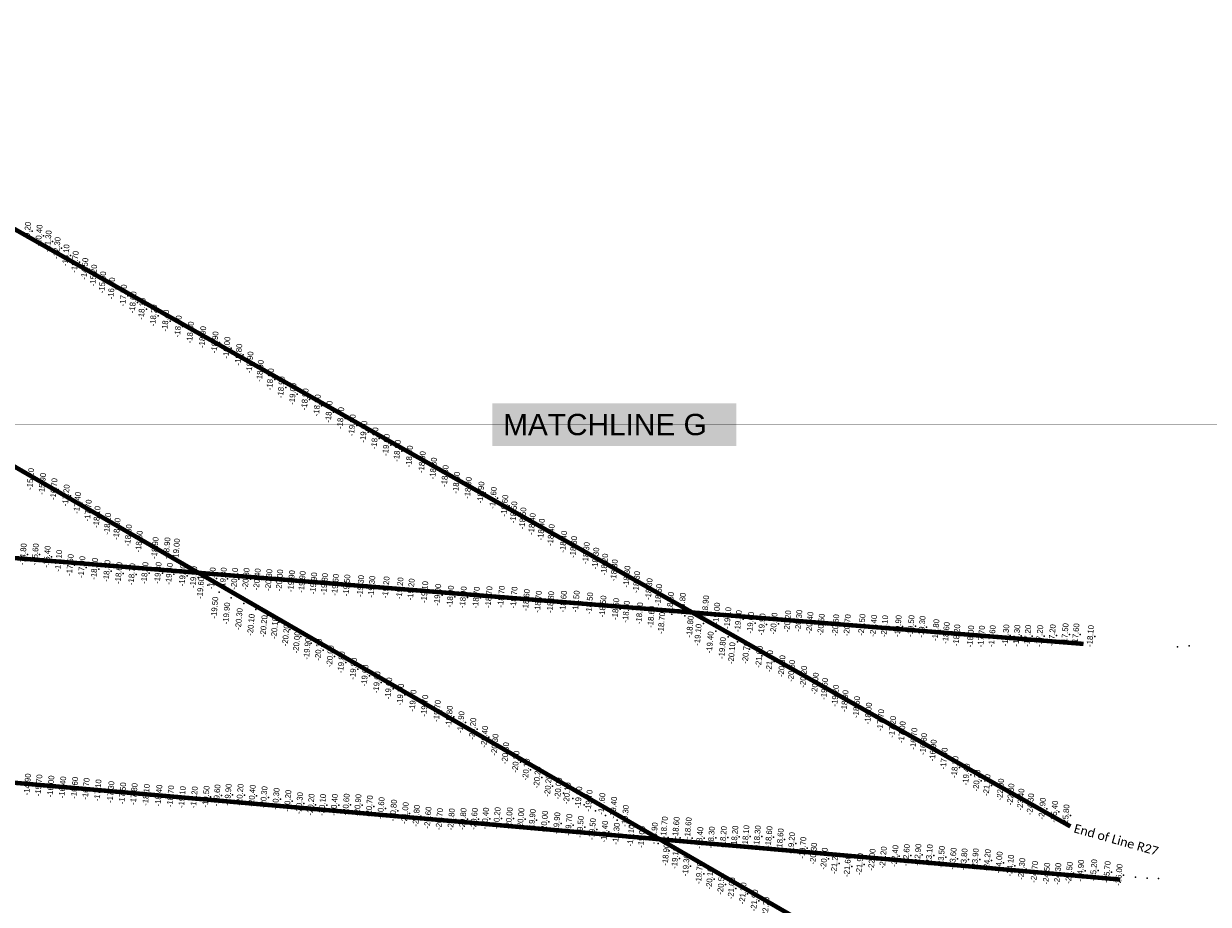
# Model space of a CAD drawing. Header units: feet. Extents: x 850675 to 1077306, y 463961 to 606658.
# Tile 60 of 77: x 945258 to 947924, y 568260 to 570240. Entities that reach past the tile are written whole.
import ezdxf
from ezdxf.enums import TextEntityAlignment as Align

# ---------------------------------------------------------------- set-up
doc = ezdxf.new("R2010")
doc.units = ezdxf.units.FT
doc.header["$MEASUREMENT"] = 0
doc.header["$XCLIPFRAME"] = 0
doc.header["$PDSIZE"] = 100
doc.linetypes.add('DASHED', pattern=[0.75, 0.5, -0.25])
for name, color, linetype in [('ELEV8', 7, 'Continuous'), ('MATCHLINE', 7, 'DASHED'), ('Plan', 150, 'Continuous'), ('POINTS8', 7, 'Continuous'), ('Text', 255, 'Continuous')]:
    doc.layers.add(name, color=color, linetype=linetype)
doc.layers.add('MrSID', color=251, linetype='Continuous', transparency=0.2)
doc.styles.add('Legend', font='calibri.ttf')
doc.styles.add('MM-STANDARD', font='txt', dxfattribs={"height": 1})
doc.styles.get("Standard").update_dxf_attribs({"font": 'simplex.shx'})
picture_1 = doc.add_image_def('image8.sid', size_in_pixel=(6313, 6971))
picture_2 = doc.add_image_def('image11.jpg', size_in_pixel=(1570, 944))

msp = doc.modelspace()

# ---------------------------------------------------------------- linework, layer by layer
at = {"layer": 'MATCHLINE', "color": 1, "const_width": 1, "flags": 128}
msp.add_lwpolyline([(963828.314, 569339.2561), (899094.3378, 569339.2561)], dxfattribs=at)
at = {"layer": 'Plan', "const_width": 10}
for points in [[(944645.04, 570113.46), (947613.59, 568435.17)], [(944617.69, 569602.19), (947562.18, 567902.19)], [(944590.33, 569090.69), (947643.1056, 568845.6176)], [(944652.61, 568584.5), (947725.3645, 568315.6682)]]:
    msp.add_lwpolyline(points, dxfattribs=at)
at = {"layer": 'POINTS8', "color": 250, "linetype": 'Continuous', "lineweight": 0, "transparency": 33554687}
for p in [(945276.69, 569774.13, -9.2), (945302.36, 569763.25, -10.4), (945322.74, 569750.5, -11.3), (945342.96, 569735.32, -12.3), (945363.07, 569719.06, -13.1), (945383.61, 569704.02, -13.7), (945405.32, 569688.38, -14.5), (945425.26, 569673.45, -15.2), (945445.44, 569658.03, -15.9), (945465.8, 569644.34, -16.6), (945492.51, 569628.52, -17.5), (945513.86, 569613.08, -18), (945534.18, 569598.38, -18.1), (945560.27, 569583.56, -18.2), (945587.32, 569571.78, -18.4), (945615.64, 569559.13, -18.5), (945642.96, 569545.33, -18.8), (945670.68, 569534.88, -18.9), (945698.36, 569523.12, -18.9), (945725.1, 569511.01, -19), (945751.75, 569495.4, -18.8), (945777.03, 569478.01, -18.9), (945800.13, 569458.9, -18.9), (945823.15, 569440.06, -18.8), (945847.72, 569422.14, -18.9), (945873.61, 569407.13, -19), (945901.07, 569395, -18.9), (945928.46, 569381.4, -18.8), (945955.09, 569366.9, -18.9), (945981.33, 569352.71, -18.9), (946007.33, 569336.75, -19), (946033.25, 569322.09, -19), (946058.17, 569307.42, -18.9), (946084, 569292.34, -19), (946108.82, 569279.03, -18.9), (946136.07, 569266.45, -18.9), (946164.58, 569253.71, -18.9), (946189.98, 569239.36, -18.8), (946216.17, 569222.52, -18.8), (945283.33, 569215.73, -15.2), (945310.13, 569204.83, -15.9), (946241.81, 569207.34, -18.8), (946268.12, 569195.72, -18.9), (945335.8, 569193.07, -16.7), (945363.35, 569178.93, -17.2), (946296.79, 569185.47, -18.9), (946324.61, 569173.38, -18.6), (945388.73, 569161.98, -17.4), (945412.97, 569144.88, -17.7), (946350.45, 569155.88, -18.6), (945432.81, 569130.4, -18.1), (945456.7, 569115.02, -18.2), (946370.81, 569140.95, -18.5), (946391.18, 569127.3, -18.5), (946412.05, 569114.49, -18.4), (945477.88, 569103.47, -18.6), (945503.46, 569089.19, -18.6), (946432.89, 569102.11, -18.4), (946454.8, 569089.65, -18.4), (945530.67, 569076.93, -18.8), (945557.97, 569064.49, -18.9), (946482.78, 569074.62, -18.4), (946505.44, 569062.81, -18.3), (945266.67, 569046.64, -14.8), (945293.89, 569046.4, -15.6), (945320.52, 569041.18, -16.4), (945582.81, 569048.79, -18.9), (946533.74, 569049.3, -18.3), (946555.17, 569036.96, -18.3), (945346.46, 569031.82, -17.1), (945372.42, 569022.37, -17.5), (945398.76, 569017.74, -17.9), (945427.19, 569013.77, -18.2), (945455.17, 569009.09, -18.3), (945607.1, 569029.22, -19), (946575.23, 569023.46, -18.2), (946596.89, 569010.54, -18.3), (945482.06, 569004.29, -18.6), (945511.32, 569001.73, -18.7), (945540.48, 569004.45, -18.8), (945570.23, 569004.56, -19.3), (945595.61, 569002.61, -19.4), (945625.8, 568998.91, -19.2), (945650.42, 568995.22, -19.4), (945692.02, 568992.53, -19.7), (945716.87, 568992.25, -19.8), (945742.51, 568991.45, -20.1), (945768.23, 568991.12, -20.3), (945793.27, 568990.13, -20.4), (945819.48, 568988.65, -20.3), (945843.89, 568987.84, -20), (945870.42, 568985.96, -19.9), (945894.47, 568984.39, -19.9), (945920.4, 568981.19, -19.9), (946625.27, 568996.25, -18.3), (946647.19, 568984.02, -18.3), (945672.65, 568977.65, -19.6), (945698.26, 568961.95, -19.5), (945944.8, 568979.61, -19.8), (945969.3, 568977.75, -19.6), (945994.98, 568976.59, -19.5), (946026.16, 568975.03, -19.3), (946051.15, 568973.67, -19.3), (946083.32, 568972.3, -19.2), (946114.64, 568970.11, -19.2), (946139.76, 568967.44, -19.2), (946170.37, 568961.51, -19.1), (946199.49, 568955.36, -19), (946675.21, 568968.19, -18.3), (946696.79, 568954.96, -18.5), (945725.01, 568949.05, -19.9), (945753.11, 568936.38, -20.3), (946228.19, 568951.55, -18.9), (946256.87, 568949.8, -18.9), (946286.35, 568949.05, -18.7), (946314.74, 568950.18, -18.7), (946342.8, 568951.24, -18.7), (946371.32, 568949.17, -18.7), (946398.99, 568943.64, -18.6), (946425.76, 568939.92, -18.7), (946453.8, 568939.01, -18.8), (946482.45, 568940.13, -18.6), (946511.12, 568940.34, -18.5), (946541.43, 568936.43, -18.5), (946571.32, 568929.15, -18.5), (946723.23, 568937.12, -18.5), (945780.14, 568923.28, -20.1), (945806.54, 568909.15, -20.2), (946600.23, 568923.4, -18.5), (946628.82, 568923.09, -18.5), (946656.6, 568924.16, -18.5), (946686.42, 568920.19, -18.6), (946716.22, 568912.47, -18.7), (946745.97, 568908.85, -18.8), (946770.26, 568909.55, -18.8), (946802.67, 568912.06, -18.9), (946828.89, 568911.51, -19), (946853.39, 568908.25, -19.1), (946877.12, 568901.49, -19.3), (945831.98, 568894.3, -20.1), (945857.12, 568877.82, -20.2), (946788.14, 568891.32, -19.1), (946903.82, 568892.54, -19.6), (946929.4, 568888.95, -19.9), (946956.33, 568890.69, -20.1), (946987.16, 568895.79, -20.2), (947012.11, 568896.96, -20.3), (947037.04, 568892.59, -20.4), (947062.58, 568888.46, -20.5), (947095.24, 568886.99, -20.6), (947121.34, 568887, -20.7), (947154.26, 568887.87, -20.5), (947180.41, 568885.71, -20.4), (947205.3, 568884.86, -20.1), (947235.67, 568885.12, -19.9), (947264.7, 568885.18, -19.5), (947289.5, 568883.48, -19.3), (947320.61, 568876.03, -18.8), (945881.48, 568861.96, -20), (946815.27, 568874.27, -19.4), (946843.06, 568861.58, -19.8), (946864.21, 568850.19, -20.1), (947343.94, 568869.72, -18.6), (947367.69, 568864.38, -18.2), (947398.87, 568861.95, -18), (947423.22, 568861.59, -17.7), (947447.38, 568862.46, -17.6), (947478.07, 568864.16, -17.3), (947502.83, 568863.48, -17.3), (947527.23, 568863.05, -17.2), (947554.35, 568862.72, -17.2), (947582.56, 568864.5, -17.2), (947611.4, 568867, -17.5), (947635.75, 568866.66, -17.6), (947668.5, 568862.56, -18.1), (945905.19, 568847.6, -19.9), (945931.73, 568831.73, -20.1), (946891.53, 568833.85, -20.7), (947854.87, 568838.99, -22.3), (947880.85, 568841.57, -22.8), (945957.74, 568817.26, -20), (945982.84, 568803.64, -19.8), (946918.84, 568818.63, -21), (946946.58, 568806.12, -21), (946974.19, 568794.91, -20.8), (946010.12, 568789.07, -19.8), (946035.86, 568773.65, -19.6), (946995.93, 568784.2, -20.6), (947022.99, 568771.05, -20.2), (946062.69, 568758.66, -19.6), (946089.24, 568744.74, -19.6), (947049.2, 568755.8, -20), (947070.01, 568743.65, -19.6), (946115.94, 568731.02, -19.5), (946143.95, 568717.3, -19.7), (947094.65, 568728.51, -19.2), (947116, 568716.54, -18.9), (946170.34, 568705.88, -19.7), (946198.4, 568694.14, -19.7), (947142.25, 568702.83, -18.5), (947168.9, 568688.37, -18), (946225.73, 568681.41, -19.8), (946251.88, 568668.97, -19.9), (947196.33, 568673.51, -17.7), (946278.45, 568654.1, -20.2), (946305.12, 568636.15, -20.4), (947223.23, 568658.33, -17.2), (947244.67, 568646.37, -17), (946328.4, 568618.15, -20.3), (947271.05, 568631.61, -16.7), (947292.96, 568619.78, -16.8), (946352.14, 568599.16, -20.3), (947314.47, 568605.2, -16.9), (947339.17, 568587, -17.4), (946375.66, 568579.77, -20.2), (946398.77, 568562.45, -20.1), (947363.69, 568568.02, -18.3), (945276.43, 568528.83, -14.9), (946423.66, 568544.94, -20.2), (947389.25, 568551.21, -19.4), (947412.81, 568537.59, -20.2), (945301.99, 568526.81, -15.7), (945328.97, 568524.29, -16), (945355.61, 568522.27, -16.4), (945382.53, 568521.17, -16.6), (945408.27, 568519.06, -16.7), (945434.95, 568515.75, -17.1), (945463.98, 568511.81, -17.3), (945490.56, 568508.91, -17.5), (945516.27, 568507.41, -17.8), (945543.7, 568505.34, -18.1), (945571.9, 568503.77, -18.4), (945598.56, 568502.33, -18.7), (945678.28, 568501.47, -19.5), (945702.86, 568504.37, -19.6), (945727.91, 568505.9, -19.9), (945754.79, 568505.79, -20.2), (945782.04, 568503.58, -20.4), (946448.14, 568525.96, -20.2), (946472.52, 568510.19, -20), (947435.67, 568527.28, -21.2), (947466.21, 568517.45, -22), (947489.33, 568506.4, -22.8), (945624.64, 568500.39, -19.1), (945651.63, 568500.04, -19.2), (945808.67, 568500.32, -20.3), (945835.78, 568496.58, -20.3), (945862.24, 568491.97, -20.2), (945888.63, 568486.87, -20.3), (945914.5, 568483.5, -20.2), (945940.3, 568482.94, -20.1), (945967.04, 568482.98, -20.4), (945993.47, 568483.72, -20.6), (946019.93, 568482.59, -20.9), (946045.91, 568479.9, -20.7), (946072.14, 568475.75, -20.6), (946494.07, 568497.68, -20.1), (946519.21, 568483.8, -19.9), (947511.92, 568494.96, -23.4), (947533.62, 568484.34, -24.3), (946100.03, 568470.35, -20.8), (946126.27, 568464.57, -21), (946151.69, 568458.46, -20.8), (946177.76, 568454.11, -20.6), (946203.66, 568451.08, -20.7), (946230.23, 568450.54, -20.8), (946256.57, 568451.25, -20.8), (946281.83, 568451.53, -20.6), (946306.97, 568452.21, -20.4), (946333.24, 568453.26, -20.2), (946360.57, 568452.92, -20), (946386.76, 568451.48, -20), (946412.34, 568448.96, -19.9), (946545.05, 568470.31, -19.7), (946567.52, 568459.79, -19.6), (946593.5, 568449.47, -19.4), (947560.36, 568474.53, -24.9), (947587.54, 568467.76, -25.4), (947613.4, 568459.39, -25.8), (946440.07, 568445.35, -20), (946467.64, 568441.73, -19.9), (946494.67, 568438.13, -19.7), (946520.62, 568433.43, -19.5), (946547.76, 568428.39, -19.5), (946575.03, 568422.84, -19.4), (946621.04, 568436.66, -19.3), (946601.56, 568418.08, -19.3), (946634.49, 568413.81, -19.1), (946660.59, 568412.01, -19), (946686.12, 568397.04, -18.9), (946708.55, 568410.46, -18.7), (946735.14, 568409.71, -18.6), (946762.32, 568408.66, -18.6), (946789.38, 568408.74, -18.4), (946815.44, 568409.68, -18.3), (946842.32, 568410.48, -18.2), (946868.11, 568411.68, -18.2), (946893.1, 568412.73, -18.1), (946918.95, 568412.19, -18.3), (946945.05, 568410.7, -18.6), (946970.46, 568405.55, -18.6), (946995.83, 568396.93, -19.2), (946710.26, 568380.2, -18.9), (947021.16, 568386.39, -19.7), (947045.47, 568373.32, -20.3), (947228.52, 568367.98, -22.4), (947254.28, 568370.11, -22.6), (947280.07, 568370.9, -22.9), (947305.89, 568369.74, -23.1), (946734.19, 568362.69, -19.1), (946758.71, 568346.04, -19.3), (947069.37, 568362.04, -20.9), (947092.96, 568352.02, -21.2), (947121.83, 568345.34, -21.6), (947149.37, 568349.72, -21.9), (947177.02, 568359.74, -22), (947202.2, 568364.76, -22.2), (947333.07, 568366.15, -23.5), (947359.4, 568362.04, -23.6), (947384.09, 568360.57, -23.8), (947409.38, 568360.71, -23.9), (947436.31, 568358.78, -24.2), (947462.99, 568353.44, -24), (947488.51, 568346.47, -24.1), (946788.32, 568328.48, -19.7), (946812.07, 568316.2, -20.1), (947513.89, 568338.88, -24.3), (947542.63, 568332.27, -24.7), (947570.07, 568328.37, -24.5), (947594.91, 568327.74, -24.3), (947620.77, 568330.22, -24.5), (947646.5, 568335.01, -24.9), (947675.88, 568336.01, -25.2), (947706.05, 568332.06, -25.7), (947732.88, 568325.38, -26), (947759.69, 568320.74, -26), (947786.46, 568318.6, -26.2), (947811.45, 568317.87, -26.2), (946837.52, 568304.6, -20.5), (946860.84, 568295.41, -21), (946886.54, 568283.87, -21.2), (946912.37, 568267.94, -21.9)]:
    msp.add_point(p, dxfattribs=at)

# ---------------------------------------------------------------- texts
at = {"layer": 'ELEV8', "color": 18, "true_color": 0x000000, "transparency": 33554687, "style": 'MM-STANDARD'}
for s, p in [('-9.20', (945276.69, 569774.13, -9.2)), ('-10.40', (945302.36, 569763.25, -10.4)), ('-11.30', (945322.74, 569750.5, -11.3)), ('-12.30', (945342.96, 569735.32, -12.3)), ('-13.10', (945363.07, 569719.06, -13.1)), ('-13.70', (945383.61, 569704.02, -13.7)), ('-14.50', (945405.32, 569688.38, -14.5)), ('-15.20', (945425.26, 569673.45, -15.2)), ('-15.90', (945445.44, 569658.03, -15.9)), ('-16.60', (945465.8, 569644.34, -16.6)), ('-17.50', (945492.51, 569628.52, -17.5)), ('-18.00', (945513.86, 569613.08, -18)), ('-18.10', (945534.18, 569598.38, -18.1)), ('-18.20', (945560.27, 569583.56, -18.2)), ('-18.40', (945587.32, 569571.78, -18.4)), ('-18.50', (945615.64, 569559.13, -18.5)), ('-18.80', (945642.96, 569545.33, -18.8)), ('-18.90', (945670.68, 569534.88, -18.9)), ('-18.90', (945698.36, 569523.12, -18.9)), ('-19.00', (945725.1, 569511.01, -19)), ('-18.80', (945751.75, 569495.4, -18.8)), ('-18.90', (945777.03, 569478.01, -18.9)), ('-18.90', (945800.13, 569458.9, -18.9)), ('-18.80', (945823.15, 569440.06, -18.8)), ('-18.90', (945847.72, 569422.14, -18.9)), ('-19.00', (945873.61, 569407.13, -19)), ('-18.90', (945901.07, 569395, -18.9)), ('-18.80', (945928.46, 569381.4, -18.8)), ('-18.90', (945955.09, 569366.9, -18.9)), ('-18.90', (945981.33, 569352.71, -18.9)), ('-19.00', (946007.33, 569336.75, -19)), ('-19.00', (946033.25, 569322.09, -19)), ('-18.90', (946058.17, 569307.42, -18.9)), ('-19.00', (946084, 569292.34, -19)), ('-18.90', (946108.82, 569279.03, -18.9)), ('-18.90', (946136.07, 569266.45, -18.9)), ('-18.90', (946164.58, 569253.71, -18.9)), ('-18.80', (946189.98, 569239.36, -18.8)), ('-18.80', (946216.17, 569222.52, -18.8)), ('-15.20', (945283.33, 569215.73, -15.2)), ('-15.90', (945310.13, 569204.83, -15.9)), ('-18.80', (946241.81, 569207.34, -18.8)), ('-18.90', (946268.12, 569195.72, -18.9)), ('-16.70', (945335.8, 569193.07, -16.7)), ('-17.20', (945363.35, 569178.93, -17.2)), ('-18.90', (946296.79, 569185.47, -18.9)), ('-18.60', (946324.61, 569173.38, -18.6)), ('-17.40', (945388.73, 569161.98, -17.4)), ('-17.70', (945412.97, 569144.88, -17.7)), ('-18.60', (946350.45, 569155.88, -18.6)), ('-18.10', (945432.81, 569130.4, -18.1)), ('-18.50', (946370.81, 569140.95, -18.5)), ('-18.50', (946391.18, 569127.3, -18.5)), ('-18.20', (945456.7, 569115.02, -18.2)), ('-18.60', (945477.88, 569103.47, -18.6)), ('-18.60', (945503.46, 569089.19, -18.6)), ('-18.40', (946412.05, 569114.49, -18.4)), ('-18.40', (946432.89, 569102.11, -18.4)), ('-18.40', (946454.8, 569089.65, -18.4)), ('-18.80', (945527.6838, 569075.0198, -18.8)), ('-18.40', (946482.78, 569074.62, -18.4)), ('-18.30', (946505.44, 569062.81, -18.3)), ('-14.80', (945266.67, 569046.64, -14.8)), ('-15.60', (945293.89, 569046.4, -15.6)), ('-16.40', (945320.52, 569041.18, -16.4)), ('-18.90', (945563.4727, 569060.695, -18.9)), ('-18.90', (945590.1991, 569060.076, -18.9)), ('-19.00', (945611.6595, 569057.4721, -19)), ('-18.30', (946533.74, 569049.3, -18.3)), ('-18.30', (946555.17, 569036.96, -18.3)), ('-17.10', (945346.46, 569031.82, -17.1)), ('-17.50', (945372.42, 569022.37, -17.5)), ('-17.90', (945398.76, 569017.74, -17.9)), ('-18.20', (945427.19, 569013.77, -18.2)), ('-18.30', (945455.17, 569009.09, -18.3)), ('-18.20', (946575.23, 569023.46, -18.2)), ('-18.30', (946596.89, 569010.54, -18.3)), ('-18.60', (945482.06, 569004.29, -18.6)), ('-18.70', (945511.32, 569001.73, -18.7)), ('-18.80', (945540.48, 569004.45, -18.8)), ('-19.30', (945570.23, 569004.56, -19.3)), ('-19.40', (945595.61, 569002.61, -19.4)), ('-19.20', (945625.8, 568998.91, -19.2)), ('-19.40', (945650.42, 568995.22, -19.4)), ('-19.70', (945692.02, 568992.53, -19.7)), ('-19.80', (945716.87, 568992.25, -19.8)), ('-20.10', (945742.51, 568991.45, -20.1)), ('-20.30', (945768.23, 568991.12, -20.3)), ('-20.40', (945793.27, 568990.13, -20.4)), ('-20.30', (945819.48, 568988.65, -20.3)), ('-20.00', (945843.89, 568987.84, -20)), ('-19.90', (945870.42, 568985.96, -19.9)), ('-19.90', (945894.47, 568984.39, -19.9)), ('-18.30', (946625.27, 568996.25, -18.3)), ('-18.30', (946647.19, 568984.02, -18.3)), ('-19.60', (945666.1582, 568970.7563, -19.6)), ('-19.90', (945920.4, 568981.19, -19.9)), ('-19.80', (945944.8, 568979.61, -19.8)), ('-19.60', (945969.3, 568977.75, -19.6)), ('-19.50', (945994.98, 568976.59, -19.5)), ('-19.30', (946026.16, 568975.03, -19.3)), ('-19.30', (946051.15, 568973.67, -19.3)), ('-19.20', (946083.32, 568972.3, -19.2)), ('-19.20', (946114.64, 568970.11, -19.2)), ('-19.20', (946139.76, 568967.44, -19.2)), ('-19.10', (946170.37, 568961.51, -19.1)), ('-18.30', (946675.21, 568968.19, -18.3)), ('-19.00', (946199.49, 568955.36, -19)), ('-18.90', (946228.19, 568951.55, -18.9)), ('-18.90', (946256.87, 568949.8, -18.9)), ('-18.70', (946286.35, 568949.05, -18.7)), ('-18.70', (946314.74, 568950.18, -18.7)), ('-18.70', (946342.8, 568951.24, -18.7)), ('-18.70', (946371.32, 568949.17, -18.7)), ('-18.60', (946398.99, 568943.64, -18.6)), ('-18.70', (946425.76, 568939.92, -18.7)), ('-18.80', (946453.8, 568939.01, -18.8)), ('-18.60', (946482.45, 568940.13, -18.6)), ('-18.50', (946511.12, 568940.34, -18.5)), ('-18.50', (946541.43, 568936.43, -18.5)), ('-18.50', (946571.32, 568929.15, -18.5)), ('-18.50', (946696.79, 568954.96, -18.5)), ('-18.50', (946723.23, 568937.12, -18.5)), ('-18.80', (946750.0175, 568935.3691, -18.8)), ('-18.90', (946802.2206, 568929.5897, -18.9)), ('-19.50', (945697.8041, 568926.4068, -19.5)), ('-19.90', (945724.5541, 568913.5068, -19.9)), ('-18.50', (946600.23, 568923.4, -18.5)), ('-18.50', (946623.8242, 568917.4194, -18.5)), ('-18.50', (946653.9386, 568913.8245, -18.5)), ('-18.60', (946680.2691, 568905.5404, -18.6)), ('-19.00', (946827.2731, 568913.2944, -19)), ('-19.10', (946852.3572, 568903.0365, -19.1)), ('-20.30', (945752.6541, 568900.8368, -20.3)), ('-20.10', (945779.6841, 568887.7368, -20.1)), ('-20.20', (945808.3769, 568884.8327, -20.2)), ('-20.10', (945832.8985, 568880.5355, -20.1)), ('-18.70', (946703.5161, 568891.8674, -18.7)), ('-18.80', (946767.5615, 568883.4804, -18.8)), ('-19.30', (946876.0872, 568896.2765, -19.3)), ('-19.60', (946903.82, 568892.54, -19.6)), ('-19.90', (946929.4, 568888.95, -19.9)), ('-20.10', (946956.33, 568890.69, -20.1)), ('-20.20', (946987.16, 568895.79, -20.2)), ('-20.30', (947012.11, 568896.96, -20.3)), ('-20.40', (947037.04, 568892.59, -20.4)), ('-20.50', (947062.58, 568888.46, -20.5)), ('-20.60', (947095.24, 568886.99, -20.6)), ('-20.70', (947121.34, 568887, -20.7)), ('-20.50', (947154.26, 568887.87, -20.5)), ('-20.40', (947180.41, 568885.71, -20.4)), ('-20.10', (947205.3, 568884.86, -20.1)), ('-19.90', (947235.67, 568885.12, -19.9)), ('-19.50', (947264.7, 568885.18, -19.5)), ('-19.30', (947289.5, 568883.48, -19.3)), ('-18.80', (947320.61, 568876.03, -18.8)), ('-20.20', (945858.0385, 568864.0555, -20.2)), ('-19.10', (946785.4415, 568865.2504, -19.1)), ('-18.60', (947343.94, 568869.72, -18.6)), ('-18.20', (947367.69, 568864.38, -18.2)), ('-18.00', (947398.87, 568861.95, -18)), ('-17.70', (947423.22, 568861.59, -17.7)), ('-17.60', (947447.38, 568862.46, -17.6)), ('-17.30', (947478.07, 568864.16, -17.3)), ('-17.30', (947502.83, 568863.48, -17.3)), ('-17.20', (947527.23, 568863.05, -17.2)), ('-17.20', (947554.35, 568862.72, -17.2)), ('-17.20', (947582.56, 568864.5, -17.2)), ('-17.50', (947611.4, 568867, -17.5)), ('-17.60', (947635.75, 568866.66, -17.6)), ('-18.10', (947668.5, 568862.56, -18.1)), ('-20.00', (945882.3985, 568848.1955, -20)), ('-19.90', (945906.1085, 568833.8355, -19.9)), ('-20.10', (945931.73, 568831.73, -20.1)), ('-19.40', (946812.5715, 568848.2004, -19.4)), ('-19.80', (946840.3615, 568835.5104, -19.8)), ('-20.10', (946861.5115, 568824.1204, -20.1)), ('-20.70', (946893.4995, 568824.6922, -20.7)), ('-20.00', (945957.74, 568817.26, -20)), ('-19.80', (945982.84, 568803.64, -19.8)), ('-21.00', (946923.1438, 568815.8868, -21)), ('-21.00', (946946.58, 568806.12, -21)), ('-19.80', (946010.12, 568789.07, -19.8)), ('-19.60', (946035.86, 568773.65, -19.6)), ('-20.80', (946974.19, 568794.91, -20.8)), ('-20.60', (946995.93, 568784.2, -20.6)), ('-20.20', (947022.99, 568771.05, -20.2)), ('-19.60', (946062.69, 568758.66, -19.6)), ('-19.60', (946089.24, 568744.74, -19.6)), ('-20.00', (947049.2, 568755.8, -20)), ('-19.60', (947070.01, 568743.65, -19.6)), ('-19.50', (946115.94, 568731.02, -19.5)), ('-19.70', (946143.95, 568717.3, -19.7)), ('-19.20', (947094.65, 568728.51, -19.2)), ('-18.90', (947116, 568716.54, -18.9)), ('-19.70', (946170.34, 568705.88, -19.7)), ('-19.70', (946198.4, 568694.14, -19.7)), ('-18.50', (947142.25, 568702.83, -18.5)), ('-19.80', (946225.73, 568681.41, -19.8)), ('-19.90', (946251.88, 568668.97, -19.9)), ('-18.00', (947168.9, 568688.37, -18)), ('-17.70', (947196.33, 568673.51, -17.7)), ('-20.20', (946278.45, 568654.1, -20.2)), ('-20.40', (946305.12, 568636.15, -20.4)), ('-17.20', (947223.23, 568658.33, -17.2)), ('-17.00', (947244.67, 568646.37, -17)), ('-20.30', (946328.4, 568618.15, -20.3)), ('-16.70', (947271.05, 568631.61, -16.7)), ('-16.80', (947292.96, 568619.78, -16.8)), ('-20.30', (946352.14, 568599.16, -20.3)), ('-16.90', (947314.47, 568605.2, -16.9)), ('-17.40', (947339.17, 568587, -17.4)), ('-20.20', (946375.66, 568579.77, -20.2)), ('-20.10', (946398.77, 568562.45, -20.1)), ('-18.30', (947363.69, 568568.02, -18.3)), ('-20.20', (946423.66, 568544.94, -20.2)), ('-19.40', (947389.25, 568551.21, -19.4)), ('-20.20', (947412.81, 568537.59, -20.2)), ('-14.90', (945276.43, 568528.83, -14.9)), ('-15.70', (945301.99, 568526.81, -15.7)), ('-16.00', (945328.97, 568524.29, -16)), ('-16.40', (945355.61, 568522.27, -16.4)), ('-16.60', (945382.53, 568521.17, -16.6)), ('-16.70', (945408.27, 568519.06, -16.7)), ('-17.10', (945434.95, 568515.75, -17.1)), ('-17.30', (945463.98, 568511.81, -17.3)), ('-17.50', (945490.56, 568508.91, -17.5)), ('-17.80', (945516.27, 568507.41, -17.8)), ('-18.10', (945543.7, 568505.34, -18.1)), ('-18.40', (945571.9, 568503.77, -18.4)), ('-18.70', (945598.56, 568502.33, -18.7)), ('-19.60', (945702.86, 568504.37, -19.6)), ('-19.90', (945727.91, 568505.9, -19.9)), ('-20.20', (945754.79, 568505.79, -20.2)), ('-20.40', (945782.04, 568503.58, -20.4)), ('-20.20', (946448.14, 568525.96, -20.2)), ('-20.00', (946471.182, 568519.6912, -20)), ('-20.10', (946490.9097, 568509.0025, -20.1)), ('-21.20', (947435.67, 568527.28, -21.2)), ('-22.00', (947466.21, 568517.45, -22)), ('-22.80', (947489.33, 568506.4, -22.8)), ('-19.10', (945624.64, 568500.39, -19.1)), ('-19.20', (945651.63, 568500.04, -19.2)), ('-19.50', (945678.28, 568501.47, -19.5)), ('-20.30', (945808.67, 568500.32, -20.3)), ('-20.30', (945835.78, 568496.58, -20.3)), ('-20.20', (945862.24, 568491.97, -20.2)), ('-20.30', (945888.63, 568486.87, -20.3)), ('-20.20', (945914.5, 568483.5, -20.2)), ('-20.10', (945940.3, 568482.94, -20.1)), ('-20.40', (945967.04, 568482.98, -20.4)), ('-20.60', (945993.47, 568483.72, -20.6)), ('-20.90', (946019.93, 568482.59, -20.9)), ('-20.70', (946045.91, 568479.9, -20.7)), ('-20.60', (946072.14, 568475.75, -20.6)), ('-19.90', (946516.9608, 568499.6768, -19.9)), ('-19.70', (946540.0928, 568492.3079, -19.7)), ('-19.60', (946568.9163, 568485.2512, -19.6)), ('-19.40', (946595.4738, 568476.6626, -19.4)), ('-23.40', (947511.92, 568494.96, -23.4)), ('-24.30', (947533.62, 568484.34, -24.3)), ('-20.80', (946100.03, 568470.35, -20.8)), ('-21.00', (946126.27, 568464.57, -21)), ('-20.80', (946151.69, 568458.46, -20.8)), ('-20.60', (946177.76, 568454.11, -20.6)), ('-20.70', (946203.66, 568451.08, -20.7)), ('-20.80', (946230.23, 568450.54, -20.8)), ('-20.80', (946256.57, 568451.25, -20.8)), ('-20.60', (946281.83, 568451.53, -20.6)), ('-20.40', (946306.97, 568452.21, -20.4)), ('-20.20', (946333.24, 568453.26, -20.2)), ('-20.00', (946360.57, 568452.92, -20)), ('-20.00', (946386.76, 568451.48, -20)), ('-19.30', (946621.8587, 568458.081, -19.3)), ('-24.90', (947560.36, 568474.53, -24.9)), ('-25.40', (947587.54, 568467.76, -25.4)), ('-25.80', (947613.4, 568459.39, -25.8)), ('-19.90', (946412.34, 568448.96, -19.9)), ('-20.00', (946440.07, 568445.35, -20)), ('-19.90', (946467.64, 568441.73, -19.9)), ('-19.70', (946494.67, 568438.13, -19.7)), ('-19.50', (946520.62, 568433.43, -19.5)), ('-19.50', (946547.76, 568428.39, -19.5)), ('-19.40', (946575.03, 568422.84, -19.4)), ('-18.70', (946709.4808, 568432.3222, -18.7)), ('-18.60', (946736.0708, 568431.5722, -18.6)), ('-18.60', (946763.2508, 568430.5222, -18.6)), ('-19.30', (946601.56, 568418.08, -19.3)), ('-19.10', (946634.49, 568413.81, -19.1)), ('-19.00', (946658.6329, 568410.7844, -19)), ('-18.90', (946687.0508, 568418.9022, -18.9)), ('-18.40', (946789.38, 568408.74, -18.4)), ('-18.30', (946815.44, 568409.68, -18.3)), ('-18.20', (946842.32, 568410.48, -18.2)), ('-18.20', (946868.11, 568411.68, -18.2)), ('-18.10', (946893.1, 568412.73, -18.1)), ('-18.30', (946918.95, 568412.19, -18.3)), ('-18.60', (946945.05, 568410.7, -18.6)), ('-18.60', (946970.46, 568405.55, -18.6)), ('-19.20', (946995.83, 568396.93, -19.2)), ('-18.90', (946713.2433, 568370.5879, -18.9)), ('-19.70', (947021.16, 568386.39, -19.7)), ('-20.30', (947045.47, 568373.32, -20.3)), ('-22.60', (947254.28, 568370.11, -22.6)), ('-22.90', (947280.07, 568370.9, -22.9)), ('-23.10', (947305.89, 568369.74, -23.1)), ('-19.10', (946734.1317, 568363.6367, -19.1)), ('-19.30', (946758.6517, 568346.9867, -19.3)), ('-20.90', (947069.37, 568362.04, -20.9)), ('-21.20', (947092.96, 568352.02, -21.2)), ('-21.60', (947121.83, 568345.34, -21.6)), ('-21.90', (947149.37, 568349.72, -21.9)), ('-22.00', (947177.02, 568359.74, -22)), ('-22.20', (947202.2, 568364.76, -22.2)), ('-22.40', (947228.52, 568367.98, -22.4)), ('-23.50', (947333.07, 568366.15, -23.5)), ('-23.60', (947359.4, 568362.04, -23.6)), ('-23.80', (947384.09, 568360.57, -23.8)), ('-23.90', (947409.38, 568360.71, -23.9)), ('-24.20', (947436.31, 568358.78, -24.2)), ('-24.00', (947462.99, 568353.44, -24)), ('-24.10', (947488.51, 568346.47, -24.1)), ('-19.70', (946788.2617, 568329.4267, -19.7)), ('-20.10', (946812.0117, 568317.1467, -20.1)), ('-24.30', (947513.89, 568338.88, -24.3)), ('-24.70', (947542.63, 568332.27, -24.7)), ('-24.50', (947570.07, 568328.37, -24.5)), ('-24.30', (947594.91, 568327.74, -24.3)), ('-24.50', (947620.77, 568330.22, -24.5)), ('-24.90', (947646.5, 568335.01, -24.9)), ('-25.20', (947675.88, 568336.01, -25.2)), ('-25.70', (947706.05, 568332.06, -25.7)), ('-26.00', (947732.88, 568325.38, -26)), ('-20.50', (946837.4617, 568305.5467, -20.5)), ('-21.00', (946860.84, 568295.41, -21)), ('-21.20', (946886.54, 568283.87, -21.2)), ('-21.90', (946912.37, 568267.94, -21.9)), ('-22.20', (946937.93, 568251.25, -22.2))]:
    msp.add_text(s, height=13, rotation=85, dxfattribs=at).set_placement(p, align=Align.BOTTOM_CENTER)
at = {"layer": 'MATCHLINE', "color": 1, "insert": (946336.9313, 569363.0043), "char_height": 48, "attachment_point": 1, "bg_fill": 1, "box_fill_scale": 1.5, "bg_fill_color": 255, "bg_fill_transparency": 0}
msp.add_mtext_dynamic_manual_height_columns('{\\fArial|b0|i0|c0|p34;MATCHLINE G}', width=500.499458, gutter_width=1521.1859, heights=[0], dxfattribs=at)
at = {"layer": 'Text', "color": 18, "true_color": 0x000000, "style": 'Legend'}
msp.add_text('End of Line R27', height=20, rotation=344.3096997, dxfattribs=at).set_placement((947716.6841, 568405.281), align=Align.MIDDLE_CENTER)

# ---------------------------------------------------------------- pictures from other files: only their frames are drawn
at = {"layer": 'MrSID'}
image = msp.add_image(picture_2, insert=(851552.7296, 463961.3689), size_in_units=(225757.9943, 135742.3864), rotation=0.370518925, dxfattribs=at)
image.dxf.flags = 7
image = msp.add_image(picture_1, insert=(943713.7971, 561212.1411), size_in_units=(20711.9423, 22870.7349), dxfattribs=at)
image.set_boundary_path([(45.7153, -0.5), (1915.534644, 6970.5)])

doc.saveas('drawing.dxf')
